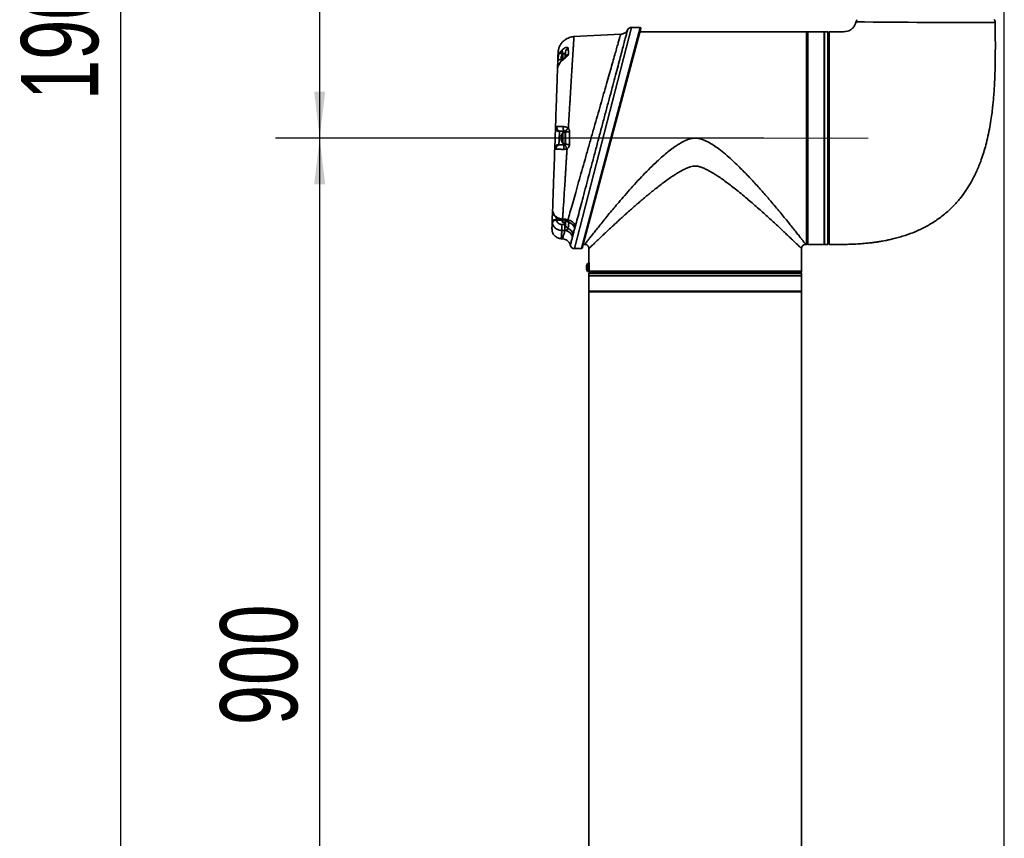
# Model space of a CAD drawing. Header units: millimetres. Extents: x -71 to 231, y 92 to 236.
# Tile 17 of 24: x 178 to 223, y 129 to 166. Entities that reach past the tile are written whole.
import ezdxf

# ---------------------------------------------------------------- set-up
doc = ezdxf.new("R2010")
doc.units = ezdxf.units.MM
doc.linetypes.add('CENTERX2', pattern=[20.32, 12.7, -2.54, 2.54, -2.54])
doc.layers.add('10', color=7, linetype='Continuous')
doc.styles.add('SLDTEXTSTYLE0', font='TXT', dxfattribs={"width": 0.7})
doc.dimstyles.new('SLDDIMSTYLE0', dxfattribs={"dimtxt": 3.5, "dimasz": 2.1, "dimexe": 0, "dimexo": 0.0625, "dimgap": 0.875, "dimtad": 2, "dimdec": 3, "dimlfac": 15.77, "dimrnd": 1e-09, "dimzin": 12, "dimdsep": 46, "dimtxsty": 'SLDTEXTSTYLE0', "dimsah": 1, "dimcen": 0.09, "dimadec": 0, "dimazin": 3, "dimtfac": 1, "dimtdec": 3, "dimtofl": 0, "dimtmove": 0, "dimatfit": 3, "dimfxl": 0, "dimfrac": 2, "dimtolj": 1, "dimtzin": 12, "dimarcsym": 0})
doc.dimstyles.new('SLDDIMSTYLE1', dxfattribs={"dimtxt": 3.5, "dimasz": 2.1, "dimexe": 0, "dimexo": 0.0625, "dimgap": 0.875, "dimtad": 2, "dimdec": 1, "dimlfac": 15.77, "dimrnd": 1e-09, "dimzin": 12, "dimdsep": 46, "dimtxsty": 'SLDTEXTSTYLE0', "dimsah": 1, "dimcen": 0.09, "dimadec": 0, "dimazin": 3, "dimtfac": 1, "dimtdec": 3, "dimtofl": 0, "dimtmove": 0, "dimatfit": 3, "dimfxl": 0, "dimfrac": 2, "dimtolj": 1, "dimtzin": 12, "dimarcsym": 0})

# ---------------------------------------------------------------- blocks, each defined once
blk = doc.blocks.new('_D_1')
at = {"layer": '10'}
for p, q in [((212.141, 160.409), (190.001, 160.409)), ((192.001, 103.339), (192.001, 160.409)), ((213.073, 103.339), (190.001, 103.339))]:
    blk.add_line(p, q, dxfattribs=at)
for points in [[(192.001, 160.409), (191.751, 158.309), (192.251, 158.309)], [(192.001, 103.339), (192.251, 105.439), (191.751, 105.439)]]:
    blk.add_solid(points, dxfattribs=at)
at = {"layer": '10', "insert": (187.489, 133.799), "char_height": 3.5, "attachment_point": 1, "rotation": 90, "style": 'SLDTEXTSTYLE0'}
blk.add_mtext('900', dxfattribs=at)
blk = doc.blocks.new('_D_2')
at = {"layer": '10'}
for p, q in [((213.448, 215.894), (190.001, 215.894)), ((192.001, 160.409), (192.001, 215.894)), ((212.141, 160.409), (190.001, 160.409))]:
    blk.add_line(p, q, dxfattribs=at)
for points in [[(192.001, 215.894), (191.751, 213.794), (192.251, 213.794)], [(192.001, 160.409), (192.251, 162.509), (191.751, 162.509)]]:
    blk.add_solid(points, dxfattribs=at)
at = {"layer": '10', "insert": (187.489, 197.531), "char_height": 3.5, "attachment_point": 1, "rotation": 90, "style": 'SLDTEXTSTYLE0'}
blk.add_mtext('875', dxfattribs=at)
blk = doc.blocks.new('_D_5')
at = {"layer": '10'}
for p, q in [((211.567, 217.413), (211.567, 198.346)), ((223.044, 99.295), (223.044, 202.346)), ((211.567, 200.346), (200.119, 200.346)), ((211.567, 200.346), (223.044, 200.346))]:
    blk.add_line(p, q, dxfattribs=at)
for points in [[(211.567, 200.346), (213.667, 200.096), (213.667, 200.596)], [(223.044, 200.346), (220.944, 200.596), (220.944, 200.096)]]:
    blk.add_solid(points, dxfattribs=at)
at = {"layer": '10', "insert": (200.119, 204.858), "char_height": 3.5, "attachment_point": 1, "style": 'SLDTEXTSTYLE0'}
blk.add_mtext('181', dxfattribs=at)
blk = doc.blocks.new('_D_6')
at = {"layer": '10'}
for p, q in [((205.521, 223.82), (180.972, 223.82)), ((182.972, 223.82), (182.972, 103.339)), ((213.073, 103.339), (180.972, 103.339))]:
    blk.add_line(p, q, dxfattribs=at)
for points in [[(182.972, 223.82), (182.722, 221.72), (183.222, 221.72)], [(182.972, 103.339), (183.222, 105.439), (182.722, 105.439)]]:
    blk.add_solid(points, dxfattribs=at)
at = {"layer": '10', "insert": (178.46, 162.13), "char_height": 3.5, "attachment_point": 1, "rotation": 90, "style": 'SLDTEXTSTYLE0'}
blk.add_mtext('1900', dxfattribs=at)

msp = doc.modelspace()

# ---------------------------------------------------------------- linework, layer by layer
at = {"color": 7, "linetype": 'Continuous', "lineweight": 35}
for p, q in [((206.133072, 165.418469), (203.550429, 155.399446)), ((203.869018, 155.399446), (206.53432, 165.409845)), ((206.564946, 165.369988), (203.899644, 155.422945)), ((206.536616, 165.418469), (206.133072, 165.418469)), ((214.071445, 165.228234), (206.526963, 165.228234)), ((206.53432, 165.409845), (206.536616, 165.418469)), ((206.567242, 165.378557), (206.564946, 165.369988)), ((214.071445, 155.58968), (214.071445, 165.228234)), ((214.115833, 160.408957), (214.115833, 165.217242)), ((214.870552, 165.228234), (214.141319, 165.228234)), ((214.141319, 155.58968), (214.141319, 165.228234)), ((214.889575, 165.228234), (214.870552, 165.209211)), ((214.870552, 155.58968), (214.870552, 165.228234)), ((215.041763, 165.228234), (214.889575, 165.228234)), ((214.889575, 165.228234), (214.889575, 160.452427)), ((215.060787, 165.209211), (215.041763, 165.228234)), ((215.041763, 155.58968), (215.041763, 165.228234)), ((215.060787, 165.209211), (215.060787, 155.608704)), ((215.105566, 165.228626), (215.067128, 165.190188)), ((205.64911, 165.116267), (203.531482, 165.005286)), ((214.141319, 164.996782), (214.115833, 164.996782)), ((215.067128, 164.911177), (215.060787, 164.911177)), ((202.919734, 164.323454), (202.978994, 164.39344)), ((203.151397, 164.098212), (203.151397, 164.322328)), ((202.785193, 163.537748), (202.799723, 163.953853)), ((202.986158, 163.913443), (202.894782, 163.812933)), ((202.945039, 164.023021), (202.948341, 164.023021)), ((202.962795, 163.933974), (202.945039, 163.933974)), ((202.94577, 164.033039), (202.950341, 164.033039)), ((202.94577, 163.976134), (202.947041, 163.976134)), ((202.958441, 163.950372), (202.94577, 163.950372)), ((202.962703, 163.931707), (202.94577, 163.931707)), ((203.138715, 164.232144), (203.029427, 164.232144)), ((203.029427, 164.232144), (203.029427, 163.976196)), ((203.138715, 164.232144), (203.138715, 164.073596)), ((205.673058, 164.234071), (205.675707, 164.234071)), ((205.675707, 164.234071), (205.673058, 164.234071)), ((202.659519, 159.938931), (202.692439, 160.881622)), ((202.945712, 160.438266), (202.963142, 160.438266)), ((202.94577, 160.438275), (202.963142, 160.438275)), ((202.962995, 160.435416), (202.94577, 160.435416)), ((202.945969, 160.361205), (202.94577, 160.361205)), ((203.138715, 160.662604), (203.029427, 160.662604)), ((203.029427, 160.662604), (203.029427, 160.155429)), ((203.120245, 160.662604), (203.120245, 160.71549)), ((203.138715, 160.662604), (203.138715, 160.155429)), ((203.145056, 160.616744), (203.145056, 160.201171)), ((203.151397, 160.134125), (203.151397, 160.683789)), ((203.331676, 160.695667), (203.331676, 160.122248)), ((214.115833, 155.600673), (214.115833, 160.408957)), ((214.889575, 160.452427), (214.889575, 155.58968)), ((203.029427, 160.155429), (203.029427, 160.155311)), ((203.029427, 160.155311), (203.138715, 160.155311)), ((203.120245, 160.102424), (203.120245, 160.155311)), ((203.138715, 160.155429), (203.138715, 160.155311)), ((202.544315, 156.639905), (202.561866, 157.142514)), ((202.57402, 157.045719), (202.572948, 157.061552)), ((202.731113, 156.71114), (202.734429, 156.682783)), ((203.014284, 156.73766), (203.113609, 156.732024)), ((202.972215, 156.684859), (202.734429, 156.682783)), ((202.985876, 156.488287), (203.120245, 156.483089)), ((203.013572, 156.700368), (203.112903, 156.694793)), ((203.029427, 156.697324), (203.029427, 156.585771)), ((203.029427, 156.585771), (203.138715, 156.585771)), ((203.120245, 156.483089), (203.120245, 156.585771)), ((203.138715, 156.689319), (203.138715, 156.585771)), ((203.145056, 156.688446), (203.145056, 156.63163)), ((203.151397, 156.472042), (203.151397, 156.683056)), ((202.952884, 155.842951), (203.014621, 155.839716)), ((203.113609, 156.213762), (202.97924, 156.218905)), ((203.120037, 156.213555), (203.113609, 156.213762)), ((214.115833, 155.821132), (214.141319, 155.821132)), ((215.060787, 155.906738), (215.067128, 155.906738)), ((203.550429, 155.399446), (203.869018, 155.399446)), ((203.94432, 155.58968), (204.020715, 155.58968)), ((204.21095, 155.399446), (204.21095, 154.793793)), ((213.849504, 154.37852), (213.849504, 155.399446)), ((214.039739, 155.58968), (214.071445, 155.58968)), ((214.141319, 155.58968), (214.870552, 155.58968)), ((214.870552, 155.608704), (214.889575, 155.58968)), ((214.889575, 155.58968), (215.041763, 155.58968)), ((215.041763, 155.58968), (215.060787, 155.608704)), ((215.067128, 155.627727), (215.105566, 155.589289)), ((204.092621, 154.574876), (204.102957, 154.574876)), ((204.094043, 154.511903), (204.092621, 154.511903)), ((204.093335, 154.576636), (204.10293, 154.576636)), ((204.093335, 154.569925), (204.10309, 154.569925)), ((204.094133, 154.54467), (204.093335, 154.54467)), ((204.095972, 154.500871), (204.093335, 154.500871)), ((204.214348, 154.720942), (204.144846, 154.720942)), ((204.144846, 154.720942), (204.144846, 154.365838)), ((204.21763, 154.54339), (204.21763, 154.37852)), ((204.144846, 154.365838), (204.219397, 154.365838)), ((204.229973, 154.308767), (204.21095, 154.289744)), ((204.21095, 154.289744), (204.21095, 154.181944)), ((209.030227, 154.289744), (204.21095, 154.289744)), ((204.21095, 154.181944), (204.229973, 154.162921)), ((204.21095, 154.181944), (213.849504, 154.181944)), ((204.21095, 154.162921), (204.21095, 153.465394)), ((213.849504, 154.162921), (204.21095, 154.162921)), ((204.21763, 154.37852), (213.849504, 154.37852)), ((204.228637, 154.334132), (213.838512, 154.334132)), ((204.229973, 154.308767), (209.030227, 154.308767)), ((204.43289, 154.334132), (204.43289, 154.308767)), ((209.030227, 154.308767), (213.830481, 154.308767)), ((213.849504, 154.289744), (209.030227, 154.289744)), ((213.627564, 154.308767), (213.627564, 154.334132)), ((213.849504, 154.289744), (213.830481, 154.308767)), ((213.830481, 154.162921), (213.849504, 154.181944)), ((213.849504, 154.181944), (213.849504, 154.289744)), ((213.849504, 153.465394), (213.849504, 154.162921)), ((204.229973, 153.465394), (204.21095, 153.44637)), ((213.849504, 153.465394), (204.21095, 153.465394)), ((204.21095, 153.44637), (204.21095, 112.78689)), ((209.030227, 153.44637), (204.21095, 153.44637)), ((213.849504, 153.44637), (209.030227, 153.44637)), ((213.849504, 153.44637), (213.830481, 153.465394)), ((213.849504, 112.78689), (213.849504, 153.44637))]:
    msp.add_line(p, q, dxfattribs=at)
at = {"color": 7, "linetype": 'Continuous', "lineweight": 35, "flags": 128}
for points in [[(202.948534, 163.932928), (202.947074, 163.941373), (202.94577, 163.950372)], [(202.901363, 163.840295), (202.896526, 163.83054), (202.894782, 163.812933)], [(203.120245, 160.71549), (203.102657, 160.72002), (203.085998, 160.732793), (203.071006, 160.75324), (203.058348, 160.780456), (203.048585, 160.813231), (203.04215, 160.85011), (203.039329, 160.889458), (203.040247, 160.929526)], [(202.963283, 160.535346), (202.962917, 160.53577), (202.962656, 160.536133), (202.962499, 160.536436), (202.962446, 160.536679), (202.962499, 160.536861), (202.962656, 160.536983), (202.962917, 160.537045), (202.963283, 160.537046)], [(203.06475, 159.894521), (203.064259, 159.933881), (203.066307, 159.972314), (203.070807, 160.008173), (203.077567, 160.039923), (203.086297, 160.066204), (203.096623, 160.08589), (203.108103, 160.098138), (203.120245, 160.102424)]]:
    msp.add_lwpolyline(points, dxfattribs=at)
at = {"color": 7, "linetype": 'Continuous', "lineweight": 35}
for centre, radius, start, end in [((221.225606, 626.618324), 460.972097, 269.38952247, 270.17489531), ((206.133072, 165.228234), 0.190235, 90.0122527, 151.9805686), ((206.534323, 165.378153), 0.031693, 345.0713214, 90.0044275), ((206.536616, 165.386763), 0.031706, 345, 90), ((214.071445, 165.133117), 0.095117, 62.1818607, 90), ((203.112874, 164.34509), 0.194349, 186.3919192, 234.1610587), ((203.242057, 164.429924), 0.265581, 187.8958491, 228.1338157), ((203.324098, 164.316875), 0.172787, 107.0249009, 178.1912887), ((203.268614, 163.990744), 0.325602, 159.6755917, 172.5361526), ((203.268614, 163.964328), 0.325602, 159.6755917, 172.5361526), ((203.057585, 164.009274), 0.115368, 194.2573476, 215.1747306), ((203.057585, 163.96012), 0.115368, 194.2573476, 215.1747306), ((203.354314, 163.978498), 0.412175, 142.0201276, 172.3125385), ((203.067046, 164.090629), 0.1046, 172.7458363, 187.2541637), ((203.019791, 163.921607), 0.03461, 134.8844742, 193.6435702), ((203.151397, 164.175301), 0.012682, 120, 180), ((203.322524, 164.032243), 0.175663, 104.4234748, 158.774081), ((202.937371, 160.901634), 0.183246, 172.0984327, 265.5994639), ((203.353959, 160.409804), 0.410875, 161.9596962, 173.4447113), ((202.972239, 160.312809), 0.128228, 94.0050043, 101.9126228), ((202.972239, 160.560882), 0.128228, 258.0873772, 265.9949957), ((202.972239, 160.257033), 0.128228, 94.0050043, 101.9126228), ((203.353959, 160.409811), 0.410875, 186.5552887, 198.0403038), ((203.353959, 160.408111), 0.410875, 186.5552887, 198.0403038), ((203.427494, 160.412835), 0.465048, 176.5620058, 183.4379942), ((203.42688, 160.405061), 0.464434, 179.5193487, 183.4403006), ((203.354314, 160.408957), 0.412175, 142.0201276, 161.9324919), ((202.964368, 160.280997), 0.00191, 124.6100405, 176.1076764), ((203.354314, 160.408957), 0.412175, 198.0675081, 217.9798724), ((203.151397, 160.605761), 0.012682, 120, 180), ((203.138715, 160.627727), 0.012682, 300, 0), ((203.288353, 159.979113), 0.717862, 86.5401667, 100.9985351), ((202.889687, 159.915828), 0.182725, 93.5494027, 182.9088611), ((203.151397, 160.212154), 0.012682, 180, 240), ((203.138715, 160.190188), 0.012682, 0, 60), ((203.288353, 160.838801), 0.717862, 259.0014649, 273.4598333), ((203.357462, 156.708817), 0.244956, 174.5638702, 183.2829638), ((202.729887, 156.489021), 0.193816, 88.6570172, 158.1813159), ((203.354314, 156.839417), 0.412175, 199.3005783, 217.9798724), ((206.144603, 156.273825), 3.03159, 176.0418551, 181.135251), ((203.151397, 156.642614), 0.012682, 180, 240), ((203.138715, 156.620647), 0.012682, 0, 60), ((203.322648, 156.477342), 0.171333, 181.7726903, 251.3191179), ((203.327837, 156.775717), 0.185447, 212.528811, 260.1075775), ((203.217428, 156.285422), 0.408331, 20.6732764, 84.7091919), ((203.120193, 155.964922), 0.379946, 11.966171, 67.143972), ((203.197005, 156.21393), 0.391803, 17.1818196, 75.3681492), ((203.092285, 155.823233), 0.391307, 16.3348359, 85.9330952), ((203.550429, 155.58968), 0.190235, 193.1395324, 270.075148), ((203.869018, 155.431151), 0.031706, 280.8839086, 345), ((214.071445, 155.684798), 0.095117, 270, 297.8181393), ((204.162721, 154.555916), 0.072414, 144.9814551, 163.3733217), ((204.162721, 154.521389), 0.072414, 144.9814551, 163.3733217), ((204.355068, 154.551851), 0.264063, 187.6159733, 197.6361737), ((204.355068, 154.535868), 0.264063, 187.6159733, 197.6361737), ((204.407526, 154.54339), 0.317058, 145.9442023, 172.1448109), ((204.407526, 154.54339), 0.317058, 188.2115732, 214.0557977), ((204.395539, 154.580207), 0.292632, 176.6179315, 183.3820685), ((204.165791, 154.463856), 0.062885, 172.6990692, 187.3009308), ((213.754387, 154.37852), 0.095117, 332.1818607, 0)]:
    msp.add_arc(centre, radius, start, end, dxfattribs=at)
for points, knots in [([(216.312649, 165.672695), (216.311015, 165.664292), (216.302232, 165.619142), (216.275038, 165.549635), (216.223144, 165.447987), (216.136787, 165.344364), (216.004562, 165.269754), (215.870618, 165.23827), (215.745394, 165.22725), (215.590827, 165.228715), (215.371796, 165.228029), (215.197132, 165.228159), (215.095475, 165.228235)], [0, 0, 0, 0, 0.0178820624, 0.0960786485, 0.1546098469, 0.2563413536, 0.3727816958, 0.4647133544, 0.5421983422, 0.6350022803, 0.7875676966, 1, 1, 1, 1]), ([(215.105172, 155.58968), (215.144786, 155.58968), (215.224694, 155.589679), (215.33757, 155.58968), (215.433654, 155.589686), (215.505453, 155.589687), (215.562931, 155.589663), (215.67126, 155.589754), (215.86495, 155.589834), (216.152842, 155.59685), (216.46041, 155.612445), (216.742135, 155.634702), (216.975075, 155.659148), (217.167689, 155.683605), (217.343706, 155.709407), (217.501877, 155.735688), (217.665288, 155.766017), (217.840909, 155.802169), (218.053076, 155.851485), (218.2937, 155.915595), (218.616503, 156.0148), (219.013467, 156.162152), (219.478912, 156.380579), (219.942886, 156.655961), (220.377205, 156.982224), (220.757992, 157.340434), (221.074403, 157.705197), (221.330482, 158.060936), (221.520893, 158.372903), (221.661431, 158.635011), (221.770545, 158.860255), (221.873985, 159.096035), (221.981873, 159.370744), (222.08791, 159.67939), (222.190557, 160.025022), (222.285835, 160.401388), (222.369954, 160.80393), (222.43734, 161.199611), (222.486996, 161.55531), (222.52225, 161.859802), (222.546965, 162.112767), (222.565859, 162.337047), (222.582536, 162.566541), (222.598566, 162.832264), (222.612769, 163.133401), (222.622828, 163.427712), (222.629547, 163.701788), (222.633583, 163.940856), (222.635856, 164.15345), (222.636817, 164.304473), (222.637235, 164.406796), (222.637476, 164.492587), (222.637615, 164.610414), (222.637477, 164.756484), (222.636987, 164.924583), (222.636167, 165.108382), (222.635094, 165.313434), (222.633952, 165.496084), (222.633448, 165.60928), (222.633275, 165.648377)], [0, 0, 0, 0, 0.008017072, 0.016171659, 0.022843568, 0.027462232, 0.030702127, 0.034475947, 0.04938559, 0.069899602, 0.092748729, 0.11170196, 0.127084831, 0.140145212, 0.150992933, 0.163085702, 0.172591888, 0.184626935, 0.199369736, 0.216668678, 0.235011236, 0.267698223, 0.302272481, 0.338925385, 0.376694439, 0.411969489, 0.444527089, 0.47426634, 0.500572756, 0.518433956, 0.534437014, 0.551211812, 0.570528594, 0.594149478, 0.617235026, 0.643477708, 0.672697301, 0.700436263, 0.724692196, 0.745372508, 0.762465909, 0.776128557, 0.790921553, 0.809031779, 0.830001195, 0.851930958, 0.868626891, 0.885484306, 0.900319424, 0.911653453, 0.916048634, 0.921027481, 0.929015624, 0.939894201, 0.950588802, 0.963035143, 0.977091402, 0.99208741, 1, 1, 1, 1]), ([(216.37864, 165.771159), (216.369555, 165.763645), (216.347244, 165.745189), (216.325074, 165.710246), (216.318658, 165.682652), (216.316133, 165.671793)], [0, 0, 0, 0, 0.294068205, 0.722210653, 1, 1, 1, 1]), ([(222.63214, 165.648441), (222.632467, 165.651062), (222.63527, 165.673486), (222.623378, 165.712557), (222.601968, 165.75628), (222.581744, 165.77656), (222.573339, 165.784988)], [0, 0, 0, 0, 0.051680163, 0.442186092, 0.768175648, 1, 1, 1, 1]), ([(205.965114, 165.31756), (205.965114, 165.31756), (205.966569, 165.323016), (205.962507, 165.307791), (205.952977, 165.27207), (205.929155, 165.182777), (205.887407, 165.026282), (205.831059, 164.81504), (205.76051, 164.550533), (205.677115, 164.23782), (205.581379, 163.878773), (205.473893, 163.475587), (205.356175, 163.033929), (205.22924, 162.557588), (205.094178, 162.050617), (204.952709, 161.519454), (204.806722, 160.97117), (204.657851, 160.41187), (204.507995, 159.848686), (204.359835, 159.291685), (204.215384, 158.748424), (204.076417, 158.225597), (203.945686, 157.733575), (203.825122, 157.279649), (203.716011, 156.868699), (203.643034, 156.593759), (203.606666, 156.456711), (203.599465, 156.429578)], [0, 0, 0, 0, 0.0000016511, 0.025817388, 0.0516331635, 0.094050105, 0.1366042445, 0.1790251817, 0.221741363, 0.264591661, 0.3073142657, 0.3510730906, 0.3949668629, 0.4387320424, 0.4838317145, 0.5290703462, 0.5741737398, 0.6203192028, 0.6666090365, 0.7127535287, 0.7591117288, 0.8056184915, 0.8519707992, 0.8975196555, 0.943217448, 0.9887581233, 1, 1, 1, 1]), ([(205.965034, 165.316472), (205.964449, 165.315213), (205.953433, 165.291499), (205.924759, 165.252055), (205.874775, 165.200429), (205.815363, 165.159005), (205.745107, 165.129315), (205.688335, 165.114215), (205.655317, 165.114921), (205.64882, 165.115059)], [0, 0, 0, 0, 0.010607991, 0.199845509, 0.367825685, 0.559235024, 0.747899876, 0.95039284, 1, 1, 1, 1]), ([(215.067128, 160.408957), (215.067128, 160.616733), (215.067128, 161.033843), (215.067128, 161.648571), (215.067128, 162.242502), (215.067128, 162.805114), (215.067128, 163.326335), (215.067128, 163.798355), (215.067128, 164.211794), (215.067128, 164.560429), (215.067128, 164.837648), (215.067128, 165.041496), (215.067128, 165.156217), (215.067128, 165.20372), (215.067128, 165.190073), (215.067128, 165.190016)], [0, 0, 0, 0, 0.082998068, 0.16661889, 0.24980826, 0.332986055, 0.416611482, 0.499613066, 0.583145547, 0.666452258, 0.749521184, 0.833208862, 0.91625519, 0.999648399, 1, 1, 1, 1]), ([(215.105174, 165.224568), (215.105173, 165.22454), (215.105173, 165.224468), (215.105161, 165.184803), (215.105144, 165.110946), (215.105123, 165.003021), (215.1051, 164.863561), (215.105078, 164.690615), (215.105058, 164.486843), (215.105042, 164.255967), (215.105032, 163.998378), (215.105029, 163.712495), (215.105032, 163.402834), (215.105042, 163.07493), (215.105059, 162.728598), (215.105081, 162.362279), (215.105105, 161.981896), (215.105131, 161.594004), (215.105154, 161.197917), (215.105171, 160.792342), (215.105177, 160.383908), (215.105169, 159.97946), (215.105149, 159.577875), (215.105118, 159.178372), (215.105081, 158.787705), (215.10504, 158.412285), (215.105001, 158.050696), (215.104966, 157.702542), (215.10494, 157.374041), (215.104927, 157.070382), (215.104924, 156.789997), (215.104934, 156.532868), (215.104959, 156.303686), (215.104993, 156.105921), (215.105032, 155.937947), (215.105075, 155.800568), (215.105118, 155.695861), (215.105152, 155.627242), (215.105173, 155.591879), (215.105172, 155.59344), (215.105172, 155.594019)], [0, 0, 0, 0, 0.01791742, 0.045142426, 0.07236726, 0.098836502, 0.125305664, 0.152543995, 0.179782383, 0.20625298, 0.23272372, 0.259964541, 0.287205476, 0.313659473, 0.340113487, 0.367336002, 0.394558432, 0.421009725, 0.447460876, 0.474679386, 0.501897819, 0.528369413, 0.554841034, 0.582081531, 0.609322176, 0.635800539, 0.662279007, 0.689528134, 0.716777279, 0.743229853, 0.769682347, 0.796903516, 0.824124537, 0.85057052, 0.87701641, 0.904229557, 0.931442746, 0.957911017, 0.984379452, 1, 1, 1, 1]), ([(203.531482, 165.005286), (203.492404, 165.001471), (203.410875, 164.99351), (203.288309, 164.955628), (203.165704, 164.894457), (203.050621, 164.806775), (202.950973, 164.694849), (202.874819, 164.563462), (202.824389, 164.420388), (202.815311, 164.320988), (202.810831, 164.271947)], [0, 0, 0, 0, 0.104291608, 0.217584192, 0.339080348, 0.467328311, 0.600229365, 0.735181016, 0.869348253, 1, 1, 1, 1]), ([(203.25508, 156.692013), (203.262457, 156.718136), (203.299701, 156.850018), (203.374385, 157.114357), (203.485934, 157.508901), (203.609011, 157.943896), (203.742269, 158.414479), (203.883721, 158.913607), (204.030529, 159.431239), (204.180882, 159.960944), (204.332751, 160.49561), (204.483408, 161.025649), (204.63095, 161.544381), (204.773754, 162.046166), (204.909925, 162.524386), (205.03776, 162.973104), (205.156192, 163.388634), (205.264227, 163.767535), (205.360369, 164.104605), (205.444054, 164.397911), (205.514793, 164.645779), (205.571301, 164.843745), (205.612995, 164.989784), (205.64292, 165.094591), (205.646917, 165.108587), (205.64911, 165.116267)], [0, 0, 0, 0, 0.011328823, 0.057193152, 0.103217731, 0.149091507, 0.195703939, 0.242471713, 0.289090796, 0.335395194, 0.381843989, 0.428149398, 0.473285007, 0.518553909, 0.563685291, 0.607346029, 0.651133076, 0.694786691, 0.737280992, 0.77990072, 0.822387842, 0.864490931, 0.906725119, 0.948823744, 1, 1, 1, 1]), ([(203.531482, 165.005286), (203.531203, 165.001156), (203.530641, 164.99283), (203.526177, 164.924923), (203.519076, 164.814853), (203.509238, 164.660377), (203.496831, 164.464072), (203.482226, 164.230788), (203.465329, 163.958442), (203.448715, 163.68904), (203.432921, 163.432456), (203.418582, 163.198988), (203.403549, 162.953611), (203.387884, 162.697504), (203.371648, 162.431739), (203.356321, 162.180775), (203.342029, 161.947139), (203.328867, 161.732108), (203.314912, 161.504168), (203.301333, 161.282469), (203.287927, 161.064016), (203.279355, 160.924458), (203.274811, 160.850484)], [0, 0, 0, 0, 0.0653766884, 0.1317562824, 0.199139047, 0.2675250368, 0.333457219, 0.4011835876, 0.4671802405, 0.5347334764, 0.5778464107, 0.622325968, 0.6681713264, 0.7111590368, 0.7555886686, 0.801459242, 0.8329966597, 0.8664305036, 0.9017598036, 0.9377266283, 0.9669917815, 1, 1, 1, 1]), ([(202.799723, 163.953843), (202.799723, 163.953845), (202.80173, 164.011304), (202.818188, 164.127013), (202.86822, 164.248662), (202.909276, 164.308271), (202.919734, 164.323454)], [0, 0, 0, 0, 0.000009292, 0.421690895, 0.852704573, 1, 1, 1, 1]), ([(202.978994, 164.39344), (203.011516, 164.422616), (203.067093, 164.472477), (203.152638, 164.510088), (203.217192, 164.521006), (203.258793, 164.511586), (203.272455, 164.494822), (203.273326, 164.484291), (203.273508, 164.48209)], [0, 0, 0, 0, 0.292933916, 0.500608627, 0.682216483, 0.845815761, 0.967765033, 1, 1, 1, 1]), ([(203.151397, 164.322328), (203.151277, 164.322144), (203.151038, 164.321776), (203.14903, 164.316745), (203.144735, 164.304399), (203.137975, 164.280091), (203.132001, 164.254983), (203.12916, 164.237228), (203.128347, 164.232144)], [0, 0, 0, 0, 0.054359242, 0.10839869, 0.275602, 0.519529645, 0.862431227, 1, 1, 1, 1]), ([(203.273508, 164.48209), (203.27458, 164.424576), (203.276191, 164.33816), (203.278123, 164.236401), (203.278769, 164.202369)], [0, 0, 0, 0, 0.665554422, 1, 1, 1, 1]), ([(202.799723, 163.953853), (202.80013, 163.965493), (202.802797, 164.041876), (202.806735, 164.154626), (202.810194, 164.253692), (202.810619, 164.265865), (202.810831, 164.271947)], [0, 0, 0, 0, 0.056552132, 0.371101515, 0.685767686, 1, 1, 1, 1]), ([(202.799723, 163.953843), (202.802542, 163.955278), (202.808179, 163.958147), (202.851537, 163.960454), (202.900297, 163.961129), (202.934797, 163.960279), (202.945009, 163.960027)], [0, 0, 0, 0, 0.292355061, 0.584710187, 0.877065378, 1, 1, 1, 1]), ([(202.995586, 163.945149), (202.987432, 163.937945), (202.951856, 163.90651), (202.923643, 163.868973), (202.901897, 163.840039)], [0, 0, 0, 0, 0.229195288, 1, 1, 1, 1]), ([(202.945039, 164.023289), (202.944979, 164.023243), (202.944807, 164.023111), (202.944897, 164.025225), (202.945229, 164.028748), (202.945612, 164.031784), (202.94577, 164.033039)], [0, 0, 0, 0, 0.165028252, 0.474349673, 0.782706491, 1, 1, 1, 1]), ([(202.94577, 164.006623), (202.945551, 164.004657), (202.945111, 164.000722), (202.944831, 163.994183), (202.944886, 163.988146), (202.945231, 163.983555), (202.945613, 163.981649), (202.94577, 163.980861)], [0, 0, 0, 0, 0.213613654, 0.427296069, 0.63945845, 0.850959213, 1, 1, 1, 1]), ([(202.94577, 163.950372), (202.945551, 163.952339), (202.945111, 163.956273), (202.944831, 163.962812), (202.944886, 163.968849), (202.945231, 163.97344), (202.945613, 163.975346), (202.94577, 163.976134)], [0, 0, 0, 0, 0.2136136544, 0.4272960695, 0.6394584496, 0.8509592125, 1, 1, 1, 1]), ([(202.94577, 163.931707), (202.945551, 163.93253), (202.945111, 163.934176), (202.944831, 163.934011), (202.944886, 163.931843), (202.945231, 163.928236), (202.945613, 163.925208), (202.94577, 163.923956)], [0, 0, 0, 0, 0.2136136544, 0.4272960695, 0.6394584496, 0.8509592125, 1, 1, 1, 1]), ([(203.278769, 164.202369), (203.278146, 164.195497), (203.276457, 164.176877), (203.261532, 164.151797), (203.231258, 164.11449), (203.180047, 164.067946), (203.085597, 163.996423), (203.023153, 163.944315), (202.986158, 163.913443)], [0, 0, 0, 0, 0.0784243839, 0.2124904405, 0.251023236, 0.4557737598, 0.677569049, 1, 1, 1, 1]), ([(203.160542, 164.095552), (203.160676, 164.095778), (203.161056, 164.096418), (203.158086, 164.092199), (203.150503, 164.083439), (203.136204, 164.068717), (203.11019, 164.045011), (203.070054, 164.010842), (203.028982, 163.976987), (203.004375, 163.95365), (202.995848, 163.945562)], [0, 0, 0, 0, 0.032921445, 0.092965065, 0.156550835, 0.243874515, 0.379299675, 0.580869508, 0.854743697, 1, 1, 1, 1]), ([(202.692438, 160.881616), (202.698687, 161.060547), (202.711138, 161.417099), (202.728645, 161.918422), (202.744833, 162.382), (202.759444, 162.800391), (202.773425, 163.200756), (202.78125, 163.424848), (202.785447, 163.545043)], [0, 0, 0, 0, 0.1698208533, 0.3383989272, 0.4979471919, 0.6577042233, 0.81640486, 1, 1, 1, 1]), ([(202.894782, 163.812933), (202.867185, 163.770079), (202.812284, 163.684829), (202.789133, 163.595225), (202.785728, 163.553071), (202.785447, 163.545026), (202.785447, 163.545026)], [0, 0, 0, 0, 0.4477569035, 0.8907421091, 0.9999902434, 1, 1, 1, 1]), ([(202.90157, 163.840266), (202.900401, 163.838734), (202.877059, 163.808155), (202.841478, 163.746867), (202.803033, 163.655574), (202.78862, 163.594608), (202.785669, 163.551384), (202.785467, 163.545569), (202.78546, 163.545364)], [0, 0, 0, 0, 0.0160479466, 0.3203660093, 0.6180706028, 0.9157397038, 0.9970220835, 1, 1, 1, 1]), ([(202.692438, 160.881602), (202.692438, 160.881602), (202.693017, 160.898189), (202.704857, 160.919614), (202.741023, 160.924727), (202.755865, 160.926825)], [0, 0, 0, 0, 0.000013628, 0.589620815, 1, 1, 1, 1]), ([(202.755865, 160.926825), (202.791909, 160.928233), (202.86288, 160.931006), (202.98175, 160.930014), (203.040247, 160.929526)], [0, 0, 0, 0, 0.507884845, 1, 1, 1, 1]), ([(203.040247, 160.929526), (203.063761, 160.92812), (203.118425, 160.924854), (203.200536, 160.899351), (203.253522, 160.867681), (203.27483, 160.850511), (203.274831, 160.85051)], [0, 0, 0, 0, 0.294911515, 0.685581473, 0.999985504, 1, 1, 1, 1]), ([(203.143265, 160.704991), (203.143658, 160.708974), (203.144442, 160.71694), (203.173644, 160.752302), (203.218604, 160.798993), (203.256051, 160.833319), (203.274774, 160.850482)], [0, 0, 0, 0, 0.250002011, 0.500002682, 0.750002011, 1, 1, 1, 1]), ([(203.274773, 160.850483), (203.290035, 160.828679), (203.319891, 160.786025), (203.331082, 160.729419), (203.331601, 160.699892), (203.331676, 160.695667)], [0, 0, 0, 0, 0.472603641, 0.924528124, 1, 1, 1, 1]), ([(202.879237, 160.698024), (202.878418, 160.683495), (202.876713, 160.653212), (202.872214, 160.573314), (202.866678, 160.474958), (202.860683, 160.368443), (202.854945, 160.266461), (202.85013, 160.180852), (202.84745, 160.133198), (202.846546, 160.117136), (202.846319, 160.113083)], [0, 0, 0, 0, 0.12680331, 0.264292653, 0.401982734, 0.539864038, 0.677835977, 0.815757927, 0.953511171, 1, 1, 1, 1]), ([(202.923311, 160.718928), (202.913134, 160.71853), (202.892934, 160.71774), (202.880911, 160.708665), (202.87959, 160.700268), (202.879237, 160.698024)], [0, 0, 0, 0, 0.4266349, 0.846769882, 1, 1, 1, 1]), ([(203.120245, 160.71549), (203.079704, 160.716198), (202.997247, 160.717637), (202.948229, 160.718493), (202.923311, 160.718928)], [0, 0, 0, 0, 0.491655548, 1, 1, 1, 1]), ([(202.94577, 160.45671), (202.945551, 160.454595), (202.945111, 160.450366), (202.944831, 160.444785), (202.944886, 160.440641), (202.945231, 160.438468), (202.945613, 160.438332), (202.94577, 160.438275)], [0, 0, 0, 0, 0.213613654, 0.427296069, 0.63945845, 0.850959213, 1, 1, 1, 1]), ([(202.94577, 160.382499), (202.945551, 160.382228), (202.945111, 160.381686), (202.944831, 160.378273), (202.944886, 160.373377), (202.945231, 160.367958), (202.945613, 160.364383), (202.94577, 160.362905)], [0, 0, 0, 0, 0.213613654, 0.427296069, 0.63945845, 0.850959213, 1, 1, 1, 1]), ([(203.143276, 160.704979), (203.140948, 160.707075), (203.134614, 160.712775), (203.126829, 160.714894), (203.122441, 160.715292), (203.120245, 160.71549)], [0, 0, 0, 0, 0.2250312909, 0.6121464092, 1, 1, 1, 1]), ([(203.151397, 160.683789), (203.151386, 160.68437), (203.151306, 160.688715), (203.149473, 160.69664), (203.145354, 160.702175), (203.143224, 160.705037)], [0, 0, 0, 0, 0.069267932, 0.518690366, 1, 1, 1, 1]), ([(204.020715, 155.58968), (204.023143, 155.592801), (204.028014, 155.599062), (204.067292, 155.649608), (204.129085, 155.728991), (204.214605, 155.838396), (204.322121, 155.975328), (204.450005, 156.137276), (204.596535, 156.321468), (204.760223, 156.525505), (204.939731, 156.747054), (205.13326, 156.983202), (205.339279, 157.231233), (205.572463, 157.507511), (205.833747, 157.811304), (206.124312, 158.140442), (206.429717, 158.475827), (206.746042, 158.810136), (207.033945, 159.09966), (207.287089, 159.341651), (207.508293, 159.542914), (207.732165, 159.734528), (207.920418, 159.883067), (208.062576, 159.98733), (208.161164, 160.055958), (208.260682, 160.120982), (208.36177, 160.182113), (208.481569, 160.24825), (208.615813, 160.312798), (208.763207, 160.366916), (208.900018, 160.401838), (208.98841, 160.406671), (209.030227, 160.408957)], [0, 0, 0, 0, 0.041367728, 0.082972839, 0.124979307, 0.165831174, 0.207451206, 0.249966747, 0.29056734, 0.332205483, 0.374965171, 0.4156599, 0.457310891, 0.499971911, 0.549478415, 0.599634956, 0.650536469, 0.700802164, 0.749988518, 0.781891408, 0.812500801, 0.844872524, 0.875011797, 0.888067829, 0.900382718, 0.912813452, 0.925461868, 0.937527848, 0.955840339, 0.972223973, 0.986859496, 1, 1, 1, 1]), ([(209.030227, 160.408957), (209.079572, 160.405928), (209.178054, 160.399883), (209.370134, 160.345213), (209.598008, 160.243623), (209.854724, 160.089508), (210.122001, 159.899408), (210.404079, 159.672909), (210.699879, 159.411122), (211.03209, 159.095649), (211.396784, 158.725977), (211.786296, 158.307391), (212.156418, 157.892715), (212.466312, 157.53322), (212.721093, 157.231262), (212.927111, 156.983221), (213.120681, 156.747103), (213.300234, 156.525578), (213.463918, 156.32153), (213.61045, 156.137273), (213.738346, 155.97528), (213.84587, 155.838361), (213.931384, 155.728982), (213.993165, 155.64961), (214.032442, 155.599062), (214.037311, 155.592802), (214.039739, 155.58968)], [0, 0, 0, 0, 0.015501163, 0.030936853, 0.062452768, 0.093700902, 0.124955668, 0.165633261, 0.207717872, 0.249979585, 0.31159248, 0.374987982, 0.438036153, 0.499987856, 0.542641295, 0.584296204, 0.625006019, 0.667750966, 0.709391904, 0.750013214, 0.792550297, 0.834173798, 0.875010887, 0.917018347, 0.958626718, 1, 1, 1, 1]), ([(215.067128, 155.627752), (215.067128, 155.635656), (215.067128, 155.65144), (215.067128, 155.778447), (215.067128, 155.978718), (215.067128, 156.256228), (215.067128, 156.604787), (215.067128, 157.01806), (215.067128, 157.489421), (215.067128, 158.011135), (215.067128, 158.573197), (215.067128, 159.167239), (215.067128, 159.782133), (215.067128, 160.199809), (215.067128, 160.408957)], [0, 0, 0, 0, 0.083507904, 0.166771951, 0.249855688, 0.333531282, 0.416557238, 0.499992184, 0.583385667, 0.666421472, 0.750105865, 0.833169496, 0.916460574, 1, 1, 1, 1]), ([(202.562308, 157.155158), (202.56662, 157.278641), (202.574953, 157.517284), (202.589706, 157.939756), (202.605386, 158.388757), (202.622443, 158.87721), (202.64055, 159.395732), (202.653195, 159.757816), (202.659519, 159.938938)], [0, 0, 0, 0, 0.174889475, 0.337990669, 0.501438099, 0.663736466, 0.831794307, 1, 1, 1, 1]), ([(202.707197, 159.906555), (202.690097, 159.909931), (202.663499, 159.915182), (202.659279, 159.932044), (202.65952, 159.938949), (202.65952, 159.93895)], [0, 0, 0, 0, 0.64290167, 0.999984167, 1, 1, 1, 1]), ([(202.659519, 159.938931), (202.662992, 159.961751), (202.669939, 160.00739), (202.713277, 160.064416), (202.774102, 160.104499), (202.822246, 160.110222), (202.846319, 160.113083)], [0, 0, 0, 0, 0.249999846, 0.499999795, 0.749999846, 1, 1, 1, 1]), ([(203.06475, 159.894521), (203.003874, 159.895733), (202.882142, 159.898158), (202.766436, 159.902595), (202.722087, 159.90556), (202.707197, 159.906555)], [0, 0, 0, 0, 0.399206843, 0.79829397, 1, 1, 1, 1]), ([(202.846319, 160.113083), (202.846967, 160.109729), (202.84857, 160.101431), (202.862909, 160.098231), (202.875578, 160.098208), (202.878375, 160.098203)], [0, 0, 0, 0, 0.345807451, 0.855563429, 1, 1, 1, 1]), ([(202.878375, 160.098203), (202.888451, 160.098378), (202.918475, 160.098903), (202.996708, 160.100268), (203.079064, 160.101706), (203.120245, 160.102424)], [0, 0, 0, 0, 0.201626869, 0.600791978, 1, 1, 1, 1]), ([(203.217396, 159.919694), (203.215229, 159.884769), (203.209131, 159.786485), (203.200465, 159.647406), (203.189001, 159.463841), (203.17685, 159.268973), (203.162956, 159.047152), (203.150006, 158.841148), (203.132643, 158.565993), (203.11164, 158.234933), (203.08693, 157.849062), (203.064074, 157.494825), (203.044294, 157.191568), (203.02778, 156.940557), (203.018742, 156.804675), (203.014283, 156.737651)], [0, 0, 0, 0, 0.0279374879, 0.0786200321, 0.1118037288, 0.1763903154, 0.237498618, 0.2951302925, 0.3492868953, 0.4724117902, 0.5864423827, 0.7075810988, 0.8233778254, 0.9128803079, 1, 1, 1, 1]), ([(203.217368, 159.919651), (203.217367, 159.91965), (203.200403, 159.913304), (203.149641, 159.898089), (203.098382, 159.895934), (203.06475, 159.894521)], [0, 0, 0, 0, 0.000023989, 0.343902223, 1, 1, 1, 1]), ([(203.120245, 160.102424), (203.123076, 160.102493), (203.126989, 160.102588), (203.133318, 160.105573), (203.135068, 160.106398)], [0, 0, 0, 0, 0.723547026, 1, 1, 1, 1]), ([(203.217317, 159.919708), (203.210999, 159.931083), (203.198362, 159.953833), (203.180729, 159.987608), (203.165012, 160.019334), (203.151912, 160.047749), (203.141943, 160.071691), (203.135616, 160.089994), (203.132845, 160.102523), (203.134318, 160.105101), (203.135054, 160.10639)], [0, 0, 0, 0, 0.124998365, 0.249997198, 0.374996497, 0.499996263, 0.624996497, 0.749997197, 0.874998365, 1, 1, 1, 1]), ([(203.135, 160.10636), (203.13502, 160.106371), (203.135518, 160.106646), (203.139142, 160.108779), (203.144789, 160.1139), (203.150222, 160.122997), (203.151015, 160.130503), (203.151397, 160.134125)], [0, 0, 0, 0, 0.0020650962, 0.0509621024, 0.3786462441, 0.7000933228, 1, 1, 1, 1]), ([(203.331676, 160.122248), (203.329228, 160.096198), (203.324354, 160.044322), (203.286282, 159.975248), (203.245711, 159.936766), (203.220612, 159.921688), (203.217316, 159.919708)], [0, 0, 0, 0, 0.3201864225, 0.6376233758, 0.9524067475, 1, 1, 1, 1]), ([(204.21095, 155.399446), (204.216634, 155.404971), (204.2281, 155.416118), (204.309254, 155.494397), (204.411476, 155.592866), (204.522008, 155.698906), (204.652077, 155.823069), (204.799765, 155.963495), (204.963543, 156.118212), (205.127041, 156.271458), (205.284121, 156.417781), (205.430182, 156.552927), (205.588788, 156.698466), (205.75271, 156.847539), (205.92215, 157.00025), (206.090176, 157.150029), (206.267066, 157.305925), (206.442634, 157.458544), (206.630058, 157.619015), (206.819639, 157.778589), (207.018567, 157.942439), (207.222331, 158.106283), (207.424956, 158.26425), (207.636736, 158.423667), (207.843338, 158.572209), (208.03773, 158.703981), (208.203202, 158.808821), (208.34351, 158.891752), (208.487246, 158.969761), (208.638595, 159.042362), (208.788148, 159.098715), (208.91896, 159.133731), (208.995209, 159.138525), (209.030227, 159.140727)], [0, 0, 0, 0, 0.061987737, 0.125045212, 0.165586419, 0.207312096, 0.250360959, 0.2901996, 0.331747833, 0.375076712, 0.404427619, 0.435058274, 0.466982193, 0.50021131, 0.530360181, 0.562307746, 0.591969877, 0.624404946, 0.653299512, 0.686849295, 0.718215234, 0.749487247, 0.78324952, 0.811881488, 0.845220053, 0.87438466, 0.895387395, 0.914536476, 0.931851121, 0.952896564, 0.97335713, 0.987763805, 1, 1, 1, 1]), ([(209.030227, 159.140727), (209.071103, 159.13777), (209.16114, 159.131258), (209.274489, 159.096923), (209.374507, 159.060023), (209.457289, 159.024645), (209.548995, 158.981167), (209.650228, 158.928456), (209.761587, 158.865723), (209.880049, 158.794459), (210.030315, 158.698832), (210.217128, 158.572211), (210.424183, 158.423329), (210.6362, 158.26371), (210.860841, 158.088568), (211.113219, 157.884582), (211.367686, 157.672575), (211.617629, 157.458981), (211.8534, 157.253547), (212.085364, 157.047821), (212.306902, 156.848486), (212.519393, 156.65488), (212.721958, 156.468271), (212.913553, 156.290092), (213.092651, 156.12216), (213.257367, 155.966598), (213.406927, 155.824468), (213.538337, 155.699006), (213.64867, 155.593164), (213.736844, 155.50822), (213.800993, 155.446393), (213.841926, 155.406817), (213.846986, 155.401895), (213.849504, 155.399446)], [0, 0, 0, 0, 0.014285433, 0.031466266, 0.041130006, 0.051631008, 0.062988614, 0.076728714, 0.091721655, 0.107980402, 0.12551511, 0.154767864, 0.188222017, 0.216849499, 0.250610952, 0.292067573, 0.336693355, 0.375088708, 0.418116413, 0.459325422, 0.500072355, 0.542095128, 0.583489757, 0.624524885, 0.66682081, 0.708442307, 0.749565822, 0.79258384, 0.834280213, 0.874793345, 0.917038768, 0.958706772, 1, 1, 1, 1]), ([(202.562309, 157.155195), (202.562309, 157.155194), (202.561251, 157.124905), (202.5671, 157.093228), (202.572948, 157.061552)], [0, 0, 0, 0, 0.00003296, 1, 1, 1, 1]), ([(202.562483, 157.14668), (202.562396, 157.139518), (202.562155, 157.119626), (202.564982, 157.085276), (202.572381, 157.059201), (202.576139, 157.045959)], [0, 0, 0, 0, 0.2168610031, 0.6022864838, 1, 1, 1, 1]), ([(202.572948, 157.061552), (202.589491, 157.017931), (202.622623, 156.930567), (202.734043, 156.825408), (202.869437, 156.758778), (202.968616, 156.740607), (203.014292, 156.737834), (203.014294, 156.737834)], [0, 0, 0, 0, 0.259728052, 0.520177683, 0.779214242, 0.999993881, 1, 1, 1, 1]), ([(202.575624, 157.04603), (202.581242, 157.024696), (202.594531, 156.974226), (202.636368, 156.901609), (202.696535, 156.831306), (202.77127, 156.773578), (202.857471, 156.731038), (202.939912, 156.706892), (202.993165, 156.703055), (203.01369, 156.701575)], [0, 0, 0, 0, 0.113050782, 0.2674455, 0.422818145, 0.580057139, 0.737645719, 0.898881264, 1, 1, 1, 1]), ([(202.736355, 156.804548), (202.735897, 156.796384), (202.734077, 156.763956), (202.732382, 156.733745), (202.731113, 156.71114)], [0, 0, 0, 0, 0.25176014, 1, 1, 1, 1]), ([(203.013587, 156.700519), (203.013578, 156.700467), (203.01333, 156.699049), (203.013281, 156.704107), (203.013459, 156.715667), (203.014007, 156.730317), (203.014281, 156.737642)], [0, 0, 0, 0, 0.0124893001, 0.341659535, 0.6708297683, 1, 1, 1, 1]), ([(203.113609, 156.732024), (203.138553, 156.729069), (203.188675, 156.723133), (203.233839, 156.704099), (203.253805, 156.692738), (203.25508, 156.692013)], [0, 0, 0, 0, 0.48119646, 0.966879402, 1, 1, 1, 1]), ([(202.532505, 156.301715), (202.532643, 156.305661), (202.532918, 156.313556), (202.535158, 156.377684), (202.538691, 156.478874), (202.542112, 156.57682), (202.544155, 156.635327), (202.544315, 156.639905)], [0, 0, 0, 0, 0.244862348, 0.489951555, 0.734499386, 0.979225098, 1, 1, 1, 1]), ([(202.532505, 156.301715), (202.536379, 156.246276), (202.542335, 156.161042), (202.592925, 156.056759), (202.646491, 155.984179), (202.714127, 155.92449), (202.813603, 155.865005), (202.897994, 155.851643), (202.952884, 155.842951)], [0, 0, 0, 0, 0.239696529, 0.368514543, 0.5, 0.631485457, 0.760303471, 1, 1, 1, 1]), ([(202.549955, 156.561056), (202.546669, 156.587135), (202.543383, 156.613214), (202.544315, 156.639906), (202.544315, 156.639907)], [0, 0, 0, 0, 0.999956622, 1, 1, 1, 1]), ([(202.979242, 156.218927), (202.97924, 156.218927), (202.928019, 156.221336), (202.825562, 156.241676), (202.693476, 156.315381), (202.591068, 156.424613), (202.563807, 156.515086), (202.549955, 156.561056)], [0, 0, 0, 0, 0.000006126, 0.247768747, 0.495174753, 0.743490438, 1, 1, 1, 1]), ([(202.734429, 156.682783), (202.742551, 156.656465), (202.758536, 156.604671), (202.818486, 156.542827), (202.895832, 156.499523), (202.95586, 156.492037), (202.985877, 156.488294)], [0, 0, 0, 0, 0.2567222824, 0.5052222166, 0.7525884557, 1, 1, 1, 1]), ([(202.979241, 156.218919), (202.97897, 156.224993), (202.978428, 156.237139), (202.978207, 156.264307), (202.97844, 156.296612), (202.979157, 156.333321), (202.980314, 156.372654), (202.981866, 156.412824), (202.983731, 156.452425), (202.985161, 156.476333), (202.985876, 156.488287)], [0, 0, 0, 0, 0.124999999, 0.249999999, 0.374999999, 0.499999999, 0.624999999, 0.749999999, 0.874999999, 1, 1, 1, 1]), ([(203.112707, 156.694615), (203.119436, 156.694092), (203.134158, 156.692947), (203.154373, 156.687828), (203.170153, 156.681619), (203.176629, 156.677324), (203.176101, 156.677764), (203.175937, 156.677901)], [0, 0, 0, 0, 0.191400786, 0.418771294, 0.650060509, 0.891044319, 1, 1, 1, 1]), ([(203.120037, 156.213555), (203.126503, 156.219757), (203.141213, 156.233868), (203.194766, 156.251917), (203.242332, 156.271497), (203.26486, 156.296015), (203.267026, 156.310172), (203.267771, 156.315035)], [0, 0, 0, 0, 0.15873627, 0.361168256, 0.657630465, 0.88239234, 1, 1, 1, 1]), ([(203.120245, 156.483089), (203.12238, 156.482373), (203.128394, 156.480357), (203.137014, 156.476913), (203.144789, 156.47362), (203.150222, 156.471447), (203.151015, 156.471848), (203.151397, 156.472042)], [0, 0, 0, 0, 0.119913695, 0.337776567, 0.566429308, 0.790729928, 1, 1, 1, 1]), ([(203.295977, 156.593026), (203.293508, 156.610722), (203.288862, 156.644015), (203.265858, 156.6767), (203.25508, 156.692013)], [0, 0, 0, 0, 0.531499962, 1, 1, 1, 1]), ([(203.267771, 156.315035), (203.273614, 156.371802), (203.28241, 156.457247), (203.292568, 156.558906), (203.295977, 156.593026)], [0, 0, 0, 0, 0.664360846, 1, 1, 1, 1]), ([(203.571323, 156.329671), (203.553434, 156.264756), (203.525068, 156.161824), (203.500834, 156.075559), (203.491883, 156.043697)], [0, 0, 0, 0, 0.630658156, 1, 1, 1, 1]), ([(203.599465, 156.429578), (203.593319, 156.407609), (203.583791, 156.373551), (203.574589, 156.341166), (203.571323, 156.329671)], [0, 0, 0, 0, 0.645047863, 1, 1, 1, 1]), ([(202.979241, 156.218912), (202.978528, 156.208537), (202.972348, 156.118619), (202.962961, 155.983506), (202.954484, 155.864556), (202.953414, 155.850099), (202.952884, 155.842951)], [0, 0, 0, 0, 0.042554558, 0.368809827, 0.687943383, 1, 1, 1, 1]), ([(203.014588, 155.837666), (203.025646, 155.837606), (203.067325, 155.837382), (203.134682, 155.816536), (203.208703, 155.777952), (203.267064, 155.728748), (203.311315, 155.674603), (203.341941, 155.618403), (203.358941, 155.575447), (203.363522, 155.551343), (203.36447, 155.546354)], [0, 0, 0, 0, 0.067642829, 0.254968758, 0.423717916, 0.577531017, 0.719227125, 0.849705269, 0.968890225, 1, 1, 1, 1]), ([(203.014657, 155.839845), (203.015363, 155.84235), (203.016782, 155.847386), (203.028186, 155.887842), (203.046794, 155.953848), (203.075376, 156.055219), (203.103815, 156.156043), (203.120037, 156.213555)], [0, 0, 0, 0, 0.183287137, 0.368419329, 0.558203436, 0.747989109, 1, 1, 1, 1]), ([(203.467797, 155.933288), (203.451986, 155.873677), (203.424558, 155.770267), (203.397156, 155.666935), (203.378546, 155.596751), (203.368563, 155.559101), (203.363339, 155.5394), (203.36519, 155.54638), (203.365191, 155.546382)], [0, 0, 0, 0, 0.251569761, 0.436409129, 0.621247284, 0.810596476, 0.999945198, 1, 1, 1, 1]), ([(203.491883, 156.043697), (203.487812, 156.023789), (203.479706, 155.984149), (203.471755, 155.950192), (203.467797, 155.933288)], [0, 0, 0, 0, 0.502222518, 1, 1, 1, 1]), ([(204.21095, 155.399446), (204.209309, 155.418497), (204.206083, 155.455953), (204.180828, 155.506743), (204.141732, 155.550042), (204.087049, 155.582944), (204.043084, 155.587409), (204.020715, 155.58968)], [0, 0, 0, 0, 0.191351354, 0.376216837, 0.559041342, 0.775652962, 1, 1, 1, 1]), ([(214.039739, 155.58968), (214.020688, 155.588039), (213.983231, 155.584814), (213.932442, 155.559558), (213.889143, 155.520462), (213.856241, 155.465779), (213.851776, 155.421814), (213.849504, 155.399446)], [0, 0, 0, 0, 0.191351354, 0.376216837, 0.559041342, 0.775652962, 1, 1, 1, 1]), ([(204.093335, 154.500871), (204.093102, 154.502716), (204.092636, 154.506406), (204.092359, 154.510092), (204.092352, 154.511936), (204.092561, 154.511715), (204.092621, 154.511653)], [0, 0, 0, 0, 0.295186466, 0.5904782, 0.883445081, 1, 1, 1, 1]), ([(204.093335, 154.585908), (204.093103, 154.584071), (204.09264, 154.580396), (204.092345, 154.576601), (204.092402, 154.574707), (204.092765, 154.574829), (204.093167, 154.576106), (204.093335, 154.576636)], [0, 0, 0, 0, 0.213495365, 0.427066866, 0.638956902, 0.850113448, 1, 1, 1, 1]), ([(204.093335, 154.54467), (204.093103, 154.545748), (204.09264, 154.547903), (204.092345, 154.553227), (204.092402, 154.559349), (204.092765, 154.56519), (204.093167, 154.568536), (204.093335, 154.569925)], [0, 0, 0, 0, 0.2134953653, 0.4270668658, 0.6389569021, 0.8501134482, 1, 1, 1, 1]), ([(204.093335, 154.542109), (204.093103, 154.541032), (204.09264, 154.538876), (204.092345, 154.533553), (204.092402, 154.52743), (204.092765, 154.52159), (204.093167, 154.518244), (204.093335, 154.516854)], [0, 0, 0, 0, 0.213495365, 0.427066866, 0.638956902, 0.850113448, 1, 1, 1, 1]), ([(204.211119, 154.793793), (204.211073, 154.794682), (204.210892, 154.798154), (204.212126, 154.774661), (204.214302, 154.72576), (204.216558, 154.654411), (204.217549, 154.589815), (204.217614, 154.552401), (204.21763, 154.54339)], [0, 0, 0, 0, 0.073685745, 0.288022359, 0.50246833, 0.717173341, 0.931883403, 1, 1, 1, 1]), ([(204.21763, 154.37852), (204.21767, 154.376519), (204.217927, 154.363892), (204.221526, 154.348515), (204.227437, 154.33656), (204.228637, 154.334132)], [0, 0, 0, 0, 0.130506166, 0.823434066, 1, 1, 1, 1])]:
    msp.add_open_spline(points, degree=3, knots=knots, dxfattribs=at)
for points in [[(202.692438, 160.881602), (202.694535, 160.858103), (202.698728, 160.811106), (202.741445, 160.75073), (202.803908, 160.70774), (202.854127, 160.701262), (202.879237, 160.698024)], [(202.731113, 156.71114), (202.706754, 156.710552), (202.658034, 156.709378), (202.596752, 156.693419), (202.553583, 156.669547), (202.547404, 156.649787), (202.544315, 156.639907)]]:
    msp.add_open_spline(points, degree=3, dxfattribs=at)
at = {"layer": '10', "linetype": 'CENTERX2', "lineweight": 18, "ltscale": 1.268231}
msp.add_line((212.141319, 160.408957), (216.870552, 160.408957), dxfattribs=at)

# ---------------------------------------------------------------- dimensions: what is measured, and where the dimension line sits
at = {"layer": '10'}
for base, p1, p2, picture, middle in [((182.971806, 103.338571), (205.521154, 223.820498), (213.073347, 103.338571), '_D_6', (182.971806, 165.199837)), ((192.001131, 215.894056), (212.141319, 160.408957), (213.447597, 215.894056), '_D_2', (192.001131, 199.830112)), ((192.001131, 160.408957), (213.073347, 103.338571), (212.141319, 160.408957), '_D_1', (192.001131, 136.10096))]:
    dim = msp.add_linear_dim(base=base, p1=p1, p2=p2, angle=90, dimstyle='SLDDIMSTYLE0', dxfattribs=at)
    dim.commit()
    dim.dimension.update_dxf_attribs({"geometry": picture, "text_midpoint": middle, "dimtype": 160})
dim = msp.add_linear_dim(base=(223.044178, 200.346048), p1=(211.566811, 217.413396), p2=(223.044178, 99.295451), dimstyle='SLDDIMSTYLE1', dxfattribs=at)
dim.commit()
dim.dimension.update_dxf_attribs({"geometry": '_D_5', "text_midpoint": (202.420334, 200.346048), "dimtype": 160})

doc.saveas('drawing.dxf')
